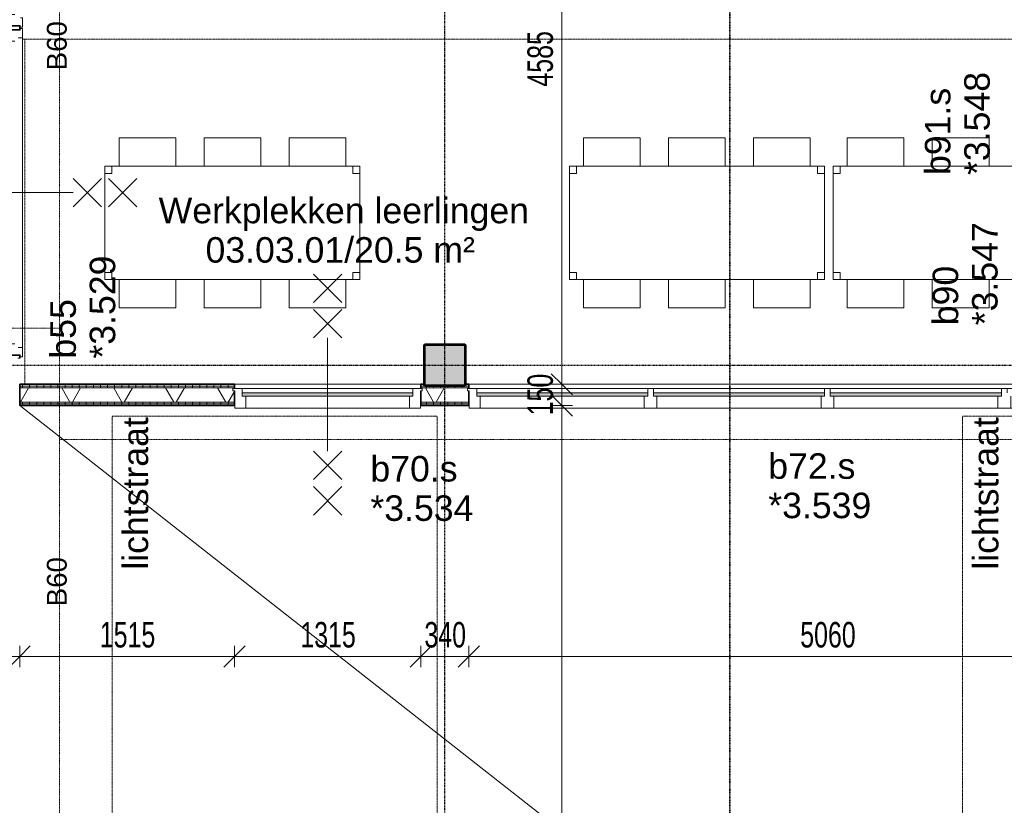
# Model space of a CAD drawing. Header units: millimetres. Extents: x -80560 to 110805, y -11020 to 52719.
# Tile 100 of 145: x 53495 to 60443, y 32095 to 37637. Entities that reach past the tile are written whole.
import ezdxf

# ---------------------------------------------------------------- set-up
doc = ezdxf.new("R2010")
doc.units = ezdxf.units.MM
for name, pattern in [('CENTER2', [20, 8, -4, 4, -4]), ('DASHDOT2', [8, 4, -2, 0, -2]), ('DASHED2', [6, 4, -2]), ('DASHED2-1', [3, 2, -1])]:
    doc.linetypes.add(name, pattern=pattern)
for name, color, linetype, lineweight in [('A-ANNO-DIMS', 211, 'Continuous', 9), ('A-ANNO-DIMS-100', 211, 'Continuous', 9), ('A-ANNO-NOTE', 131, 'Continuous', 18), ('A-AREA', 32, 'DASHED2', 18), ('A-AREA-IDEN', 2, 'Continuous', 9), ('A-DETL', 90, 'Continuous', 18), ('A-DETL-GENF', 92, 'Continuous', 18), ('A-DOOR', 31, 'Continuous', 18), ('A-FLOR-OVHD', 1, 'DASHED2-1', 18), ('A-GLAZ', 151, 'Continuous', 18), ('A-GLAZ-IDEN', 152, 'Continuous', 18), ('A-WALL', 113, 'Continuous', 35), ('A-WALL-PATT', 111, 'Continuous', 35), ('G-ANNO-SYMB', 111, 'Continuous', 9), ('G-ANNO-TEXT', 231, 'Continuous', 9), ('I-FURN', 30, 'Continuous', 18), ('I-WALL', 2, 'Continuous', 18), ('S-COLS', 52, 'Continuous', 18), ('S-GRID', 1, 'Continuous', 9)]:
    doc.layers.add(name, color=color, linetype=linetype, lineweight=lineweight)
doc.styles.add('Arial', font='arial.ttf', dxfattribs={"height": 180})
doc.styles.add('Arial_1', font='arial.ttf', dxfattribs={"height": 140})
doc.styles.add('Arial_5', font='arial.ttf', dxfattribs={"width": 0.7, "height": 180})
doc.dimstyles.new('n3o_1_8_3', dxfattribs={"dimscale": 304.8, "dimtxt": 183.646692, "dimasz": 0.492126, "dimexe": 0.246063, "dimexo": 0.0625, "dimgap": 0.032808, "dimtad": 1, "dimdec": 0, "dimdsep": 46, "dimtxsty": 'Arial_5', "dimblk1": 'OBLIQUE', "dimblk2": 'OBLIQUE', "dimsah": 1, "dimcen": 0.09, "dimdle": 0.246063, "dimazin": 0, "dimtfac": 1, "dimtdec": 4, "dimtix": 1, "dimtmove": 0, "dimatfit": 3, "dimfxl": 0.246063, "dimfxlon": 1, "dimtvp": 1, "dimtolj": 1, "dimtzin": 0, "dimarcsym": 2})
pattern_1 = [(270, (61164.82, 35065), (50, 2e-13), [])]

# ---------------------------------------------------------------- blocks, each defined once
blk = doc.blocks.new('NLRS_28_SCO_UN_staalkolom koker betongevuld_gen_CGA - kolom A-V290-DO_03 derde verdieping')
at = {"layer": 'S-COLS', "lineweight": 5}
h = blk.add_hatch(dxfattribs=at)
h.set_pattern_fill('FP_158', color=256, style=0, pattern_type=2)
h.set_pattern_definition([(45, (-31600, -35200), (-99.99975, 99.99975), []), (45, (-31515, -35200), (-99.99975, 99.99975), []), (45, (-31510, -35200), (-99.99975, 99.99975), []), (45, (-31505, -35200), (-99.99975, 99.99975), []), (45, (-31500, -35200), (-99.99975, 99.99975), []), (45, (-31495, -35200), (-99.99975, 99.99975), []), (45, (-31490, -35200), (-99.99975, 99.99975), []), (45, (-31485, -35200), (-99.99975, 99.99975), [])])
h.paths.add_polyline_path([(-138, -150), (138, -150), (146.5, -146.5), (150, -138), (150, 138), (146.5, 146.5), (138, 150), (-138, 150), (-146.5, 146.5), (-150, 138), (-150, -138), (-146.5, -146.5)], flags=0)
h.paths.add_polyline_path([(-134, -142), (-139.7, -139.7), (-142, -134), (-142, 134), (-139.7, 139.7), (-134, 142), (134, 142), (139.7, 139.7), (142, 134), (142, -134), (139.7, -139.7), (134, -142), (71.3, -142)], flags=0)
at = {"layer": 'S-COLS', "lineweight": 9}
blk.add_hatch(color=256, dxfattribs=at).paths.add_polyline_path([(134, -142), (139.7, -139.7), (142, -134), (142, 134), (139.7, 139.7), (134, 142), (-134, 142), (-139.7, 139.7), (-142, 134), (-142, -134), (-139.7, -139.7), (-134, -142), (71.3, -142)], flags=0)
at = {"layer": 'S-COLS'}
for p, q in [((138, 150), (-138, 150)), ((-134, 142), (134, 142)), ((-150, 138), (-150, -138)), ((-142, -134), (-142, 134)), ((142, 134), (142, -134)), ((150, -138), (150, 138)), ((-138, -150), (138, -150)), ((134, -142), (-134, -142))]:
    blk.add_line(p, q, dxfattribs=at)
at = {"layer": 'S-COLS', "lineweight": 35}
for p, q in [((134, 142), (-134, 142)), ((-142, 134), (-142, -134)), ((142, -134), (142, 134)), ((-134, -142), (134, -142))]:
    blk.add_line(p, q, dxfattribs=at)
at = {"layer": 'S-COLS'}
for centre, radius, start, end in [((-138, 138), 12, 90, 180), ((-134, 134), 8, 90, 180), ((134, 134), 8, 0, 90), ((138, 138), 12, 0, 90), ((-138, -138), 12, 180, 270), ((-134, -134), 8, 180, 270), ((134, -134), 8, 270, 0), ((138, -138), 12, 270, 360)]:
    blk.add_arc(centre, radius, start, end, dxfattribs=at)
at = {"layer": 'S-COLS', "lineweight": 35}
for centre, start, end in [((-134, 134), 90, 180), ((134, 134), 360, 90), ((-134, -134), 180, 270), ((134, -134), 270, 360)]:
    blk.add_arc(centre, 8, start, end, dxfattribs=at)
blk = doc.blocks.new('19112_SW_LeonardoCollege_R2020_rvt-1-DO_03 derde verdieping')
at = {"color": 250, "lineweight": 9}
blk.add_blockref('NLRS_28_SCO_UN_staalkolom koker betongevuld_gen_CGA - kolom A-V290-DO_03 derde verdieping', (31600, 35200), dxfattribs=at)
blk = doc.blocks.new('70_EHA_GEN_Aula tables - 6 chairs-30219602-DO_03 derde verdieping')
at = {"layer": 'I-FURN'}
for p, q in [((-800, 600), (-400, 600)), ((-800, 400), (-800, 600)), ((-400, 600), (-400, 400)), ((-200, 600), (200, 600)), ((-200, 400), (-200, 600)), ((200, 600), (200, 400)), ((400, 600), (800, 600)), ((400, 400), (400, 600)), ((800, 600), (800, 400)), ((-850, 400), (-900, 400)), ((-900, 400), (-900, 350)), ((-900, 350), (-900, 400)), ((-900, 400), (-850, 400)), ((900, 400), (-900, 400)), ((-900, 400), (-900, -400)), ((-900, -400), (-900, 400)), ((-900, 400), (900, 400)), ((-900, 350), (-850, 350)), ((-850, 350), (-900, 350)), ((-850, 350), (-850, 400)), ((-850, 400), (-850, 350)), ((900, 400), (850, 400)), ((850, 400), (850, 350)), ((850, 350), (850, 400)), ((850, 400), (900, 400)), ((850, 350), (900, 350)), ((900, 350), (850, 350)), ((900, 350), (900, 400)), ((900, 400), (900, 350)), ((900, -400), (900, 400)), ((900, 400), (900, -400)), ((-850, -350), (-900, -350)), ((-900, -350), (-900, -400)), ((-900, -400), (-900, -350)), ((-900, -350), (-850, -350)), ((-900, -400), (-850, -400)), ((-850, -400), (-900, -400)), ((-900, -400), (900, -400)), ((900, -400), (-900, -400)), ((-850, -400), (-850, -350)), ((-850, -350), (-850, -400)), ((-800, -400), (-800, -600)), ((-400, -600), (-400, -400)), ((-200, -400), (-200, -600)), ((200, -600), (200, -400)), ((400, -600), (400, -400)), ((800, -400), (800, -600)), ((900, -350), (850, -350)), ((850, -350), (850, -400)), ((850, -400), (850, -350)), ((850, -350), (900, -350)), ((850, -400), (900, -400)), ((900, -400), (850, -400)), ((900, -400), (900, -350)), ((900, -350), (900, -400)), ((-800, -600), (-400, -600)), ((-200, -600), (200, -600)), ((800, -600), (400, -600))]:
    blk.add_line(p, q, dxfattribs=at)
blk = doc.blocks.new('32_n3o_raam_h1xb4 - 90x139_25_M_1740x5080-33465253-DO_03 derde verdieping')
at = {"layer": 'A-GLAZ'}
for p, q in [((-2528, 94), (-2450, 94)), ((-2528, -28), (-2528, 94)), ((-2450, 94), (-2450, 9)), ((-1293, 94), (-2450, 94)), ((-1293, 94), (-1203, 94)), ((-1293, 9), (-1293, 94)), ((-1203, 94), (-1203, 9)), ((-45, 94), (-1203, 94)), ((-45, 94), (45, 94)), ((-45, 9), (-45, 94)), ((45, 94), (45, 9)), ((1203, 94), (45, 94)), ((1203, 94), (1293, 94)), ((1203, 9), (1203, 94)), ((1293, 94), (1293, 9)), ((2450, 94), (1293, 94)), ((2450, 94), (2528, 94)), ((2450, 9), (2450, 94)), ((2528, 94), (2528, -28)), ((-2540, -28), (-2528, -28)), ((-2540, -45), (-2540, -28)), ((-2475, -45), (-2540, -45)), ((-2475, -15), (-2475, -45)), ((-2475, -45), (-1268, -45)), ((-1268, -45), (-1268, -15)), ((-1228, -45), (-1268, -45)), ((-1228, -15), (-1228, -45)), ((-1228, -45), (-20, -45)), ((-20, -45), (-20, -15)), ((20, -45), (-20, -45)), ((20, -15), (20, -45)), ((20, -45), (1228, -45)), ((1228, -45), (1228, -15)), ((1268, -45), (1228, -45)), ((1268, -15), (1268, -45)), ((1268, -45), (2475, -45)), ((2475, -45), (2475, -15)), ((2540, -45), (2475, -45)), ((2528, -28), (2540, -28)), ((2540, -28), (2540, -45))]:
    blk.add_line(p, q, dxfattribs=at)
blk = doc.blocks.new('30_n3o_raam_vast - 24mm_60min-33018478-DO_03 derde verdieping')
at = {"layer": 'A-DOOR'}
blk.add_hatch(color=256, dxfattribs=at).paths.add_polyline_path([(-1207, 0), (-1207, -24), (0, -24), (0, 0), (-433.7, 0)], flags=0)
for p, q in [((-1207, -24), (-1207, 0)), ((-1207, 0), (0, 0)), ((0, 0), (0, -24)), ((0, -24), (-1207, -24))]:
    blk.add_line(p, q, dxfattribs=at)
blk = doc.blocks.new('30_n3o_raam_vast - 24mm_60min-33018488-DO_03 derde verdieping')
at = {"layer": 'A-DOOR'}
blk.add_hatch(color=256, dxfattribs=at).paths.add_polyline_path([(-1208, 0), (-1208, -24), (0, -24), (0, 0)], flags=0)
for p, q in [((-1208, -24), (-1208, 0)), ((-1208, 0), (0, 0)), ((0, 0), (0, -24)), ((0, -24), (-1208, -24))]:
    blk.add_line(p, q, dxfattribs=at)
blk = doc.blocks.new('32_n3o_raam_h1xb1 - 90x139_25_M_1740x1335_60-33466109-DO_03 derde verdieping')
at = {"layer": 'A-GLAZ'}
for p, q in [((-655.5, 94), (-577.5, 94)), ((-655.5, -28), (-655.5, 94)), ((-577.5, 94), (-577.5, 9)), ((577.5, 94), (-577.5, 94)), ((577.5, 94), (655.5, 94)), ((577.5, 9), (577.5, 94)), ((655.5, 94), (655.5, -28)), ((-667.5, -28), (-655.5, -28)), ((-667.5, -45), (-667.5, -28)), ((-602.5, -45), (-667.5, -45)), ((-602.5, -15), (-602.5, -45)), ((-602.5, -45), (602.5, -45)), ((602.5, -45), (602.5, -15)), ((667.5, -45), (602.5, -45)), ((655.5, -28), (667.5, -28)), ((667.5, -28), (667.5, -45))]:
    blk.add_line(p, q, dxfattribs=at)
blk = doc.blocks.new('30_n3o_raam_vast - 24mm_60min-33467440-DO_03 derde verdieping')
at = {"layer": 'A-DOOR'}
blk.add_hatch(color=256, dxfattribs=at).paths.add_polyline_path([(-1205, 0), (-1205, -24), (0, -24), (0, 0), (-914, 0)], flags=0)
for p, q in [((-1205, -24), (-1205, 0)), ((-1205, 0), (0, 0)), ((0, 0), (0, -24)), ((0, -24), (-1205, -24))]:
    blk.add_line(p, q, dxfattribs=at)
blk = doc.blocks.new('32_n3o_deur_dubbel - 90x139_25_K_930x2_2410x2030_60zs_glasdeur _kleefmagneet_-34331089-DO_03 derde verdieping')
at = {"layer": 'A-GLAZ'}
for p, q in [((-950, 69.5), (-1015, 69.5)), ((-1015, 69.5), (-1015, 52.5)), ((-950, 55.5), (-950, 69.5)), ((1015, 69.5), (950, 69.5)), ((950, 69.5), (950, 55.5)), ((1015, 52.5), (1015, 69.5)), ((-1015, 52.5), (-1003, 52.5)), ((-1003, 52.5), (-1003, -52.5)), ((-925, -69.5), (-925, 15.5)), ((925, 15.5), (925, -69.5)), ((1003, -52.5), (1003, 52.5)), ((1003, 52.5), (1015, 52.5)), ((-1003, -52.5), (-1015, -52.5)), ((-1015, -52.5), (-1015, -69.5)), ((1015, -52.5), (1003, -52.5)), ((1015, -69.5), (1015, -52.5)), ((-1015, -69.5), (-925, -69.5)), ((925, -69.5), (1015, -69.5))]:
    blk.add_line(p, q, dxfattribs=at)
blk = doc.blocks.new('32_n3o_raam_h1xb1 - 90x139_25_K_2410x2315_60-34331233-DO_03 derde verdieping')
at = {"layer": 'A-GLAZ'}
for p, q in [((-1157.5, 69.5), (-1157.5, 52.5)), ((-1092.5, 69.5), (-1157.5, 69.5)), ((-1092.5, 39.5), (-1092.5, 69.5)), ((-1092.5, 69.5), (1092.5, 69.5)), ((1157.5, 69.5), (1092.5, 69.5)), ((1092.5, 69.5), (1092.5, 39.5)), ((1157.5, 52.5), (1157.5, 69.5)), ((-1157.5, 52.5), (-1145.5, 52.5)), ((-1145.5, 52.5), (-1145.5, -52.5)), ((-1067.5, -69.5), (-1067.5, 15.5)), ((1067.5, 15.5), (1067.5, -69.5)), ((1145.5, -52.5), (1145.5, 52.5)), ((1145.5, 52.5), (1157.5, 52.5)), ((-1145.5, -52.5), (-1157.5, -52.5)), ((-1157.5, -52.5), (-1157.5, -69.5)), ((1157.5, -52.5), (1145.5, -52.5)), ((1157.5, -69.5), (1157.5, -52.5)), ((-1157.5, -69.5), (-1067.5, -69.5)), ((1067.5, -69.5), (-1067.5, -69.5)), ((1067.5, -69.5), (1157.5, -69.5))]:
    blk.add_line(p, q, dxfattribs=at)
blk = doc.blocks.new('70_EHA_GEN_Aula tables - 6 chairs-32884356-DO_03 derde verdieping')
at = {"layer": 'I-FURN'}
for p, q in [((-800, 600), (-400, 600)), ((-800, 400), (-800, 600)), ((-400, 600), (-400, 400)), ((-200, 600), (200, 600)), ((-200, 400), (-200, 600)), ((200, 600), (200, 400)), ((400, 600), (400, 400)), ((800, 600), (400, 600)), ((800, 400), (800, 600)), ((-850, 400), (-900, 400)), ((-900, 400), (-900, 350)), ((-900, 350), (-900, 400)), ((-900, 400), (-850, 400)), ((900, 400), (-900, 400)), ((-900, 400), (-900, -400)), ((-900, -400), (-900, 400)), ((-900, 400), (900, 400)), ((-900, 350), (-850, 350)), ((-850, 350), (-900, 350)), ((-850, 350), (-850, 400)), ((-850, 400), (-850, 350)), ((900, 400), (850, 400)), ((850, 400), (850, 350)), ((850, 350), (850, 400)), ((850, 400), (900, 400)), ((850, 350), (900, 350)), ((900, 350), (850, 350)), ((900, 350), (900, 400)), ((900, 400), (900, 350)), ((900, -400), (900, 400)), ((900, 400), (900, -400)), ((-850, -350), (-900, -350)), ((-900, -350), (-900, -400)), ((-900, -400), (-900, -350)), ((-900, -350), (-850, -350)), ((-900, -400), (-850, -400)), ((-850, -400), (-900, -400)), ((-900, -400), (900, -400)), ((900, -400), (-900, -400)), ((-850, -400), (-850, -350)), ((-850, -350), (-850, -400)), ((-800, -400), (-800, -600)), ((-400, -600), (-400, -400)), ((-200, -400), (-200, -600)), ((200, -600), (200, -400)), ((400, -400), (400, -600)), ((800, -600), (800, -400)), ((900, -350), (850, -350)), ((850, -350), (850, -400)), ((850, -400), (850, -350)), ((850, -350), (900, -350)), ((850, -400), (900, -400)), ((900, -400), (850, -400)), ((900, -400), (900, -350)), ((900, -350), (900, -400)), ((-800, -600), (-400, -600)), ((-200, -600), (200, -600)), ((400, -600), (800, -600))]:
    blk.add_line(p, q, dxfattribs=at)
blk = doc.blocks.new('01_n3o_symbool_lijn_met_tekst - brandwerend_B60-33164219-DO_03 derde verdieping')
at = {"layer": 'A-DETL-GENF', "color": 3, "linetype": 'DASHDOT2'}
blk.add_line((0, 0), (14937.5, 0), dxfattribs=at)
blk = doc.blocks.new('01_n3o_symbool_lijn_met_tekst - brandwerend_B60-31704225-DO_03 derde verdieping')
at = {"layer": 'A-DETL-GENF', "color": 3, "linetype": 'DASHDOT2'}
blk.add_line((0, 0), (4057.5, 0), dxfattribs=at)
blk = doc.blocks.new('01_n3o_symbool_lijn_met_tekst - brandwerend_B60-32847853-DO_03 derde verdieping')
at = {"layer": 'A-DETL-GENF', "color": 3, "linetype": 'DASHDOT2'}
blk.add_line((0, 0), (3460, 0), dxfattribs=at)
blk = doc.blocks.new('01_n3o_symbool_lijn_met_tekst - brandwerend_B60-32507395-DO_03 derde verdieping')
at = {"layer": 'A-DETL-GENF', "color": 3, "linetype": 'DASHDOT2'}
blk.add_line((0, 0), (3505, 0), dxfattribs=at)
blk = doc.blocks.new('DIMBLOCK335-DO_03 derde verdieping')
at = {"layer": 'A-ANNO-DIMS-100'}
for p, q in [((57321, 39650), (57246, 39725)), ((57396, 39650), (57246, 39650)), ((57321, 39650), (57321, 35065)), ((57321, 39650), (57396, 39575)), ((57321, 39650), (57396, 39650)), ((57321, 35065), (57246, 35140)), ((57396, 35065), (57246, 35065)), ((57321, 35065), (57396, 34990)), ((57321, 35065), (57396, 35065))]:
    blk.add_line(p, q, dxfattribs=at)
at = {"layer": 'A-ANNO-DIMS-100', "color": 0, "insert": (57077.4, 37165.4), "char_height": 180, "width": 461.094, "attachment_point": 1, "rotation": 90, "line_spacing_factor": 0.941778, "style": 'Arial_5'}
blk.add_mtext('4585', dxfattribs=at)
blk = doc.blocks.new('_Oblique')
at = {"color": 0, "linetype": 'ByBlock', "lineweight": -2}
blk.add_line((-0.5, -0.5), (0.5, 0.5), dxfattribs=at)
blk = doc.blocks.new('DIMBLOCK336-DO_03 derde verdieping')
at = {"layer": 'A-ANNO-DIMS-100'}
for p, q in [((57321, 35065), (57246, 35140)), ((57396, 35065), (57246, 35065)), ((57321, 35065), (57321, 34915)), ((57321, 35065), (57396, 34990)), ((57321, 35065), (57396, 35065)), ((57321, 34915), (57246, 34990)), ((57396, 34915), (57246, 34915)), ((57321, 34915), (57396, 34840)), ((57321, 34915), (57396, 34915))]:
    blk.add_line(p, q, dxfattribs=at)
at = {"layer": 'A-ANNO-DIMS-100', "color": 0, "insert": (57077.4, 34845.9), "char_height": 180, "width": 345.821, "attachment_point": 1, "rotation": 90, "line_spacing_factor": 0.941778, "style": 'Arial_5'}
blk.add_mtext('150', dxfattribs=at)
blk = doc.blocks.new('DIMBLOCK337-DO_03 derde verdieping')
at = {"layer": 'A-ANNO-DIMS-100'}
for p, q in [((57321, 34915), (57246, 34990)), ((57396, 34915), (57246, 34915)), ((57321, 34915), (57321, 22885)), ((57321, 34915), (57396, 34840)), ((57321, 34915), (57396, 34915)), ((57321, 22885), (57246, 22960)), ((57396, 22885), (57246, 22885)), ((57321, 22885), (57396, 22810)), ((57321, 22885), (57396, 22885))]:
    blk.add_line(p, q, dxfattribs=at)
at = {"layer": 'A-ANNO-DIMS-100', "color": 0, "insert": (57077.4, 28659.8), "char_height": 180, "width": 576.368, "attachment_point": 1, "rotation": 90, "line_spacing_factor": 0.941778, "style": 'Arial_5'}
blk.add_mtext('12030', dxfattribs=at)
blk = doc.blocks.new('DIMBLOCK580-DO_03 derde verdieping')
at = {"layer": 'A-ANNO-DIMS-100'}
for p, q in [((53494.8, 33144.6), (53569.8, 33219.6)), ((53494.8, 33219.6), (53494.8, 33069.6)), ((53494.8, 33144.6), (53494.8, 33219.6)), ((55009.8, 33144.6), (55084.8, 33219.6)), ((55009.8, 33219.6), (55009.8, 33069.6)), ((55009.8, 33144.6), (55009.8, 33219.6)), ((53419.8, 33144.6), (55009.8, 33144.6)), ((53494.8, 33144.6), (53419.8, 33069.6)), ((55009.8, 33144.6), (54934.8, 33069.6))]:
    blk.add_line(p, q, dxfattribs=at)
at = {"layer": 'A-ANNO-DIMS-100', "color": 0, "insert": (54060.2, 33388.3), "char_height": 180, "width": 461.094, "attachment_point": 1, "line_spacing_factor": 0.941778, "style": 'Arial_5'}
blk.add_mtext('1515', dxfattribs=at)
blk = doc.blocks.new('DIMBLOCK581-DO_03 derde verdieping')
at = {"layer": 'A-ANNO-DIMS-100'}
for p, q in [((55009.8, 33144.6), (55084.8, 33219.6)), ((55009.8, 33219.6), (55009.8, 33069.6)), ((55009.8, 33144.6), (55009.8, 33219.6)), ((56324.8, 33144.6), (56399.8, 33219.6)), ((56324.8, 33219.6), (56324.8, 33069.6)), ((56324.8, 33144.6), (56324.8, 33219.6)), ((55009.8, 33144.6), (54934.8, 33069.6)), ((55009.8, 33144.6), (56324.8, 33144.6)), ((56324.8, 33144.6), (56249.8, 33069.6))]:
    blk.add_line(p, q, dxfattribs=at)
at = {"layer": 'A-ANNO-DIMS-100', "color": 0, "insert": (55475.2, 33388.3), "char_height": 180, "width": 461.094, "attachment_point": 1, "line_spacing_factor": 0.941778, "style": 'Arial_5'}
blk.add_mtext('1315', dxfattribs=at)
blk = doc.blocks.new('DIMBLOCK582-DO_03 derde verdieping')
at = {"layer": 'A-ANNO-DIMS-100'}
for p, q in [((56324.8, 33144.6), (56399.8, 33219.6)), ((56324.8, 33219.6), (56324.8, 33069.6)), ((56324.8, 33144.6), (56324.8, 33219.6)), ((56664.8, 33144.6), (56739.8, 33219.6)), ((56664.8, 33219.6), (56664.8, 33069.6)), ((56664.8, 33144.6), (56664.8, 33219.6)), ((56324.8, 33144.6), (56249.8, 33069.6)), ((56324.8, 33144.6), (56664.8, 33144.6)), ((56664.8, 33144.6), (56589.8, 33069.6))]:
    blk.add_line(p, q, dxfattribs=at)
at = {"layer": 'A-ANNO-DIMS-100', "color": 0, "insert": (56350.7, 33388.3), "char_height": 180, "width": 345.821, "attachment_point": 1, "line_spacing_factor": 0.941778, "style": 'Arial_5'}
blk.add_mtext('340', dxfattribs=at)
blk = doc.blocks.new('DIMBLOCK583-DO_03 derde verdieping')
at = {"layer": 'A-ANNO-DIMS-100'}
for p, q in [((56664.8, 33144.6), (56739.8, 33219.6)), ((56664.8, 33219.6), (56664.8, 33069.6)), ((56664.8, 33144.6), (56664.8, 33219.6)), ((61724.8, 33144.6), (61799.8, 33219.6)), ((61724.8, 33219.6), (61724.8, 33069.6)), ((61724.8, 33144.6), (61724.8, 33219.6)), ((56664.8, 33144.6), (56589.8, 33069.6)), ((56664.8, 33144.6), (61724.8, 33144.6)), ((61724.8, 33144.6), (61649.8, 33069.6))]:
    blk.add_line(p, q, dxfattribs=at)
at = {"layer": 'A-ANNO-DIMS-100', "color": 0, "insert": (59002.7, 33388.3), "char_height": 180, "width": 461.094, "attachment_point": 1, "line_spacing_factor": 0.941778, "style": 'Arial_5'}
blk.add_mtext('5060', dxfattribs=at)

msp = doc.modelspace()

# ---------------------------------------------------------------- hatches: boundary and pattern name
at = {"layer": 'A-WALL-PATT', "lineweight": 18}
h = msp.add_hatch(dxfattribs=at)
h.set_pattern_fill('FP_87', color=256, angle=90, style=0, pattern_type=2)
h.set_pattern_definition([(180, (53494.82, 37500), (8e-14, -50), [])])
h.paths.add_polyline_path([(53494.8, 35250), (53494.8, 35270), (53482.3, 35270), (53482.3, 35250)], flags=0)
h.paths.add_polyline_path([(53482.3, 37565), (53494.8, 37565), (53494.8, 37595), (53482.3, 37595), (53482.3, 37583.2)], flags=0)
h.paths.add_polyline_path([(53482.3, 39605), (53494.8, 39605), (53494.8, 39662.5), (53482.3, 39662.5)], flags=0)
h = msp.add_hatch(dxfattribs=at)
h.set_pattern_fill('FP_42', color=256, angle=-270, style=0, pattern_type=2)
h.set_pattern_definition(pattern_1)
h.paths.add_polyline_path([(68834.8, 35052.5), (68834.8, 35065), (67444.8, 35065), (67444.1, 35060.3), (67441.3, 35053.5), (67441.3, 35052.5), (67725.7, 35052.5)], flags=0)
h.paths.add_polyline_path([(67138.3, 35052.5), (67148.3, 35053.5), (67144.8, 35065), (67124.8, 35065), (67124.8, 35052.5)], flags=0)
h.paths.add_polyline_path([(61748.8, 35052.5), (61748.3, 35053.5), (61744.8, 35065), (61724.8, 35065), (61724.8, 35052.5), (61748.3, 35052.5)], flags=0)
h.paths.add_polyline_path([(62041.3, 35052.5), (62064.8, 35053.5), (62064.8, 35065), (62044.8, 35065), (62044.1, 35060.3), (62041, 35053.4), (62038.9, 35052.5)], flags=0)
h.paths.add_polyline_path([(56348.3, 35052.5), (56348.3, 35053.5), (56344.8, 35065), (56324.8, 35065), (56324.8, 35052.5)], flags=0)
h.paths.add_polyline_path([(56641.3, 35052.5), (56664.8, 35053.5), (56664.8, 35065), (56644.8, 35064.3), (56644.1, 35060.3), (56641.3, 35053.5), (56638.9, 35052.5)], flags=0)
h.paths.add_polyline_path([(55009.8, 35052.5), (55009.8, 35065), (53494.8, 35065), (53494.8, 35052.5), (53629.4, 35052.5)], flags=0)
h = msp.add_hatch(dxfattribs=at)
h.set_pattern_fill('FP_42', color=256, angle=-270, style=0, pattern_type=2)
h.set_pattern_definition(pattern_1)
h.paths.add_polyline_path([(68847.3, 35040), (68847.3, 35052.5), (67438.9, 35052.5), (67432.8, 35050), (67155.2, 35050.7), (67148.3, 35052.5), (67124.8, 35052.5), (67124.8, 35040), (68834.8, 35040)], flags=0)
h.paths.add_polyline_path([(61760.8, 35040), (62064.8, 35040), (62064.8, 35052.5), (62038.9, 35052.5), (62032.8, 35050), (61755.2, 35050.7), (61748.3, 35052.5), (61724.8, 35052.5), (61724.8, 35040), (61758.4, 35040)], flags=0)
h.paths.add_polyline_path([(56634.5, 35040), (56664.8, 35040), (56664.8, 35052.5), (56636.3, 35051.5), (56632.8, 35050), (56355.2, 35050.7), (56348.3, 35052.5), (56324.8, 35052.5), (56324.8, 35040), (56632.8, 35040)], flags=0)
h.paths.add_polyline_path([(55009.8, 35040), (55009.8, 35052.5), (53494.8, 35052.5), (53494.8, 35040), (53629.4, 35040)], flags=0)
h = msp.add_hatch(dxfattribs=at)
h.set_pattern_fill('FP_2', color=256, style=0, pattern_type=2)
h.set_pattern_definition([(60, (24894.82, 0), (-274.963, 158.75), []), (120, (24894.82, 0), (-274.963, -158.75), [])])
h.paths.add_polyline_path([(68834.8, 34940), (68859.8, 34940), (68859.8, 35040), (67124.8, 35040), (67124.8, 35035), (67134.8, 35035), (67134.8, 35018), (67124.8, 35018), (67124.8, 34940), (67725.7, 34940)], flags=0)
h.paths.add_polyline_path([(62064.8, 34940), (62064.8, 35018), (62054.8, 35018), (62054.8, 35035), (62064.8, 35035), (62064.8, 35040), (61724.8, 35040), (61724.8, 35035), (61734.8, 35035), (61734.8, 35018), (61724.8, 35018), (61724.8, 34940), (61852.3, 34940)], flags=0)
h.paths.add_polyline_path([(56566.2, 34940), (56664.8, 34940), (56664.8, 35018), (56654.8, 35018), (56654.8, 35035), (56664.8, 35035), (56664.8, 35040), (56324.8, 35040), (56324.8, 35035), (56334.8, 35035), (56334.8, 35018), (56324.8, 35018), (56324.8, 34940), (56334.8, 34940)], flags=0)
h.paths.add_polyline_path([(54999.8, 34940), (55009.8, 34940), (55009.8, 35018), (54999.8, 35018), (54999.8, 35035), (55009.8, 35035), (55009.8, 35040), (53494.8, 35040), (53494.8, 34940), (53629.4, 34940)], flags=0)
h = msp.add_hatch(dxfattribs=at)
h.set_pattern_fill('FP_42', color=256, angle=-270, style=0, pattern_type=2)
h.set_pattern_definition(pattern_1)
h.paths.add_polyline_path([(68834.8, 34927.5), (68847.3, 34927.5), (68847.3, 34940), (67124.8, 34940), (67124.8, 34927.5), (67725.7, 34927.5)], flags=0)
h.paths.add_polyline_path([(61852.3, 34927.5), (62064.8, 34927.5), (62064.8, 34940), (61724.8, 34940), (61724.8, 34927.5)], flags=0)
h.paths.add_polyline_path([(56324.8, 34927.5), (56664.8, 34927.5), (56664.8, 34940), (56324.8, 34940)], flags=0)
h.paths.add_polyline_path([(53494.8, 34927.5), (55009.8, 34927.5), (55009.8, 34940), (53494.8, 34940)], flags=0)
h = msp.add_hatch(dxfattribs=at)
h.set_pattern_fill('FP_42', color=256, angle=-270, style=0, pattern_type=2)
h.set_pattern_definition(pattern_1)
h.paths.add_polyline_path([(68834.8, 34915), (68834.8, 34927.5), (67124.8, 34927.5), (67124.8, 34915), (67725.7, 34915)], flags=0)
h.paths.add_polyline_path([(62064.8, 34915), (62064.8, 34927.5), (61724.8, 34927.5), (61724.8, 34915)], flags=0)
h.paths.add_polyline_path([(56324.8, 34915), (56664.8, 34915), (56664.8, 34927.5), (56324.8, 34927.5), (56324.8, 34917.1)], flags=0)
h.paths.add_polyline_path([(55009.8, 34915), (55009.8, 34927.5), (53494.8, 34927.5), (53494.8, 34915), (53629.4, 34915)], flags=0)

# ---------------------------------------------------------------- linework, layer by layer
at = {"layer": 'A-ANNO-NOTE', "lineweight": 9}
for p, q in [((54072.3, 36517.5), (53872.3, 36317.5)), ((54072.3, 36317.5), (53872.3, 36517.5)), ((54322.3, 36517.5), (54122.3, 36317.5)), ((54322.3, 36317.5), (54122.3, 36517.5)), ((53072.3, 36417.5), (53872.3, 36417.5)), ((55767.3, 35843), (55567.3, 35643)), ((55567.3, 35843), (55767.3, 35643)), ((55767.3, 35593), (55567.3, 35393)), ((55567.3, 35593), (55767.3, 35393)), ((55667.3, 34593), (55667.3, 35393)), ((55767.3, 34393), (55567.3, 34593)), ((55567.3, 34393), (55767.3, 34593)), ((55767.3, 34143), (55567.3, 34343)), ((55567.3, 34143), (55767.3, 34343))]:
    msp.add_line(p, q, dxfattribs=at)
at = {"layer": 'A-AREA', "linetype": 'DASHED2-1'}
for p, q in [((61944.8, 37500), (53514.3, 37500)), ((53531.7, 37500), (53531.7, 35065))]:
    msp.add_line(p, q, dxfattribs=at)
at = {"layer": 'A-DETL'}
msp.add_line((53494.8, 34915), (68834.8, 22885), dxfattribs=at)
at = {"layer": 'A-FLOR-OVHD'}
for p, q in [((54147.8, 22960), (54147.8, 34840)), ((56441.8, 34840), (54147.8, 34840)), ((56441.8, 22960), (56441.8, 34840)), ((60147.8, 22960), (60147.8, 34840)), ((62441.8, 34840), (60147.8, 34840))]:
    msp.add_line(p, q, dxfattribs=at)
at = {"layer": 'A-WALL', "lineweight": 18}
for p, q in [((55009.8, 35052.5), (53494.8, 35052.5)), ((55009.8, 35040), (53494.8, 35040)), ((56350.8, 35052.5), (56324.8, 35052.5)), ((56664.8, 35040), (56324.8, 35040)), ((56664.8, 35052.5), (56638.9, 35052.5)), ((55009.8, 34940), (53494.8, 34940)), ((55009.8, 34927.5), (53494.8, 34927.5)), ((56664.8, 34940), (56324.8, 34940)), ((56664.8, 34927.5), (56324.8, 34927.5))]:
    msp.add_line(p, q, dxfattribs=at)
at = {"layer": 'G-ANNO-SYMB', "linetype": 'DASHDOT2', "lineweight": 35}
msp.add_line((58505.6, 48457.5), (58505.6, 9133.2), dxfattribs=at)
at = {"layer": 'I-WALL', "lineweight": 35}
for p, q in [((53494.8, 37595), (53394.8, 37595)), ((53494.8, 37565), (53494.8, 37595)), ((53394.8, 37565), (53494.8, 37565)), ((53494.8, 35270), (53394.8, 35270)), ((53494.8, 35250), (53494.8, 35270)), ((53494.8, 35250), (53494.8, 35250)), ((55009.8, 35065), (53494.8, 35065)), ((53494.8, 35065), (53494.8, 34915)), ((55009.8, 35035), (55009.8, 35065)), ((55009.8, 34915), (55009.8, 35018)), ((56344.9, 35065), (56324.8, 35065)), ((56324.8, 35065), (56324.8, 35035)), ((56324.8, 35018), (56324.8, 34915)), ((56664.8, 35065), (56644.7, 35065)), ((56664.8, 35035), (56664.8, 35065)), ((56664.8, 34915), (56664.8, 35018)), ((53494.8, 34915), (55009.8, 34915)), ((56324.8, 34915), (56664.8, 34915))]:
    msp.add_line(p, q, dxfattribs=at)
at = {"layer": 'I-WALL'}
for p, q in [((55009.8, 35065), (56324.8, 35065)), ((56664.8, 35065), (61724.8, 35065)), ((55011.8, 34915), (55009.8, 34915)), ((56324.8, 34915), (56322.8, 34915)), ((56666.8, 34915), (56664.8, 34915))]:
    msp.add_line(p, q, dxfattribs=at)
at = {"layer": 'S-GRID', "linetype": 'CENTER2', "lineweight": 25}
for p, q in [((56494.8, 4383.3), (56494.8, 52119.1)), ((29945.3, 35200), (110204.9, 35200))]:
    msp.add_line(p, q, dxfattribs=at)

# ---------------------------------------------------------------- block references
at = {"color": 250, "lineweight": 5}
msp.add_blockref('19112_SW_LeonardoCollege_R2020_rvt-1-DO_03 derde verdieping', (24894.8, 0), dxfattribs=at)
at = {"layer": 'A-DETL-GENF', "color": 3, "linetype": 'DASHDOT2'}
for name, p, rotation in [('01_n3o_symbool_lijn_met_tekst - brandwerend_B60-31704225-DO_03 derde verdieping', (53774.8, 35380), 89.99999999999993), ('01_n3o_symbool_lijn_met_tekst - brandwerend_B60-32507395-DO_03 derde verdieping', (53774.8, 31875), 90)]:
    msp.add_blockref(name, p, dxfattribs=dict(at, rotation=rotation))
for name, p in [('01_n3o_symbool_lijn_met_tekst - brandwerend_B60-32847853-DO_03 derde verdieping', (50314.8, 35460)), ('01_n3o_symbool_lijn_met_tekst - brandwerend_B60-33164219-DO_03 derde verdieping', (53774.8, 34675))]:
    msp.add_blockref(name, p, dxfattribs=at)
at = {"layer": 'A-DOOR', "rotation": 180}
for name, p in [('30_n3o_raam_vast - 24mm_60min-33467440-DO_03 derde verdieping', (55064.8, 34981)), ('30_n3o_raam_vast - 24mm_60min-33018478-DO_03 derde verdieping', (56719.8, 34981)), ('30_n3o_raam_vast - 24mm_60min-33018488-DO_03 derde verdieping', (57966.8, 34981)), ('30_n3o_raam_vast - 24mm_60min-33018488-DO_03 derde verdieping', (59214.8, 34981))]:
    msp.add_blockref(name, p, dxfattribs=at)
at = {"layer": 'A-GLAZ'}
for name, p, rotation in [('32_n3o_deur_dubbel - 90x139_25_K_930x2_2410x2030_60zs_glasdeur _kleefmagneet_-34331089-DO_03 derde verdieping', (53444.8, 38600), 269.9999999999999), ('32_n3o_raam_h1xb1 - 90x139_25_K_2410x2315_60-34331233-DO_03 derde verdieping', (53444.8, 36417.5), 269.9999999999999), ('32_n3o_raam_h1xb1 - 90x139_25_M_1740x1335_60-33466109-DO_03 derde verdieping', (55667.3, 34990), 180), ('32_n3o_raam_h1xb4 - 90x139_25_M_1740x5080-33465253-DO_03 derde verdieping', (59194.8, 34990), 180)]:
    msp.add_blockref(name, p, dxfattribs=dict(at, rotation=rotation))
at = {"layer": 'I-FURN'}
for p in [(54996.1, 36203.5), (60134.8, 36203.5)]:
    msp.add_blockref('70_EHA_GEN_Aula tables - 6 chairs-30219602-DO_03 derde verdieping', p, dxfattribs=at)
at = {"layer": 'I-FURN', "rotation": 180}
msp.add_blockref('70_EHA_GEN_Aula tables - 6 chairs-32884356-DO_03 derde verdieping', (58273.6, 36203.5), dxfattribs=at)

# ---------------------------------------------------------------- texts
at = {"layer": 'A-ANNO-NOTE', "color": 3, "linetype": 'DASHDOT2', "char_height": 140, "width": 408.861, "attachment_point": 1, "rotation": 90, "style": 'Arial_1'}
for insert in [(53686.8, 37279.5), (53686.8, 33498.3)]:
    msp.add_mtext('B60', dxfattribs=dict(at, insert=insert))
at = {"layer": 'A-AREA-IDEN', "char_height": 180, "attachment_point": 1, "style": 'Arial'}
for s, insert, width in [('Werkplekken leerlingen', (54475.4, 36381.1), 3062.446), ('03.03.01/20.5 m²', (54806.1, 36103.3), 2260.759)]:
    msp.add_mtext(s, dxfattribs=dict(at, insert=insert, width=width))
at = {"layer": 'A-GLAZ-IDEN', "lineweight": 9, "char_height": 180, "attachment_point": 1, "rotation": 90, "style": 'Arial'}
for s, insert, width in [('*3.548', (60160.1, 36541.8), 865.822), ('b91.s', (59882.3, 36541.8), 729.536), ('*3.547', (60215.1, 35481.8), 865.822), ('*3.529', (53988.9, 35246.4), 865.822), ('b90', (59937.3, 35481.8), 505.063), ('b55', (53711, 35246.4), 505.063)]:
    msp.add_mtext(s, dxfattribs=dict(at, insert=insert, width=width))
at = {"layer": 'A-GLAZ-IDEN', "lineweight": 9, "char_height": 180, "attachment_point": 1, "style": 'Arial'}
for s, insert, width in [('b70.s', (55969.6, 34559.4), 729.536), ('b72.s', (58777.1, 34578.4), 729.536), ('*3.534', (55969.6, 34281.6), 865.822), ('*3.539', (58777.1, 34300.6), 865.822)]:
    msp.add_mtext(s, dxfattribs=dict(at, insert=insert, width=width))
at = {"layer": 'G-ANNO-TEXT', "color": 7, "char_height": 180, "width": 1234.599, "attachment_point": 1, "rotation": 90, "style": 'Arial'}
for insert in [(54221.2, 33757.2), (60221.2, 33757.2)]:
    msp.add_mtext('lichtstraat', dxfattribs=dict(at, insert=insert))

# ---------------------------------------------------------------- dimensions: what is measured, and where the dimension line sits
at = {"layer": 'A-ANNO-DIMS'}
for base, p1, p2, override, picture, middle in [((57321, 35065), (57396, 39650), (57396, 35065), {"dimpost": '<>', "dimfxl": 4585}, 'DIMBLOCK335-DO_03 derde verdieping', (57219.1, 37357.5)), ((57321, 34915), (57396, 35065), (57396, 34915), {"dimpost": '<>', "dimfxl": 150}, 'DIMBLOCK336-DO_03 derde verdieping', (57219.1, 34990)), ((57321, 22885), (57396, 34915), (57396, 22885), {"dimpost": '<>', "dimfxl": 12030}, 'DIMBLOCK337-DO_03 derde verdieping', (57219.1, 28900))]:
    dim = msp.add_linear_dim(base=base, p1=p1, p2=p2, angle=90, dimstyle='n3o_1_8_3', override=override, dxfattribs=at)
    dim.commit()
    dim.dimension.update_dxf_attribs({"geometry": picture, "text_midpoint": middle})
for base, p1, p2, override, picture, middle in [((55009.8, 33144.6), (53494.8, 33219.6), (55009.8, 33219.6), {"dimpost": '<>', "dimfxl": 1515}, 'DIMBLOCK580-DO_03 derde verdieping', (54252.3, 33246.5)), ((56324.8, 33144.6), (55009.8, 33219.6), (56324.8, 33219.6), {"dimpost": '<>', "dimfxl": 1315}, 'DIMBLOCK581-DO_03 derde verdieping', (55667.3, 33246.6)), ((56664.8, 33144.6), (56324.8, 33219.6), (56664.8, 33219.6), {"dimpost": '<>', "dimfxl": 340}, 'DIMBLOCK582-DO_03 derde verdieping', (56494.8, 33246.6)), ((61724.8, 33144.6), (56664.8, 33219.6), (61724.8, 33219.6), {"dimpost": '<>', "dimfxl": 5060}, 'DIMBLOCK583-DO_03 derde verdieping', (59194.8, 33246.5))]:
    dim = msp.add_linear_dim(base=base, p1=p1, p2=p2, dimstyle='n3o_1_8_3', override=override, dxfattribs=at)
    dim.commit()
    dim.dimension.update_dxf_attribs({"geometry": picture, "text_midpoint": middle})

doc.saveas('drawing.dxf')
